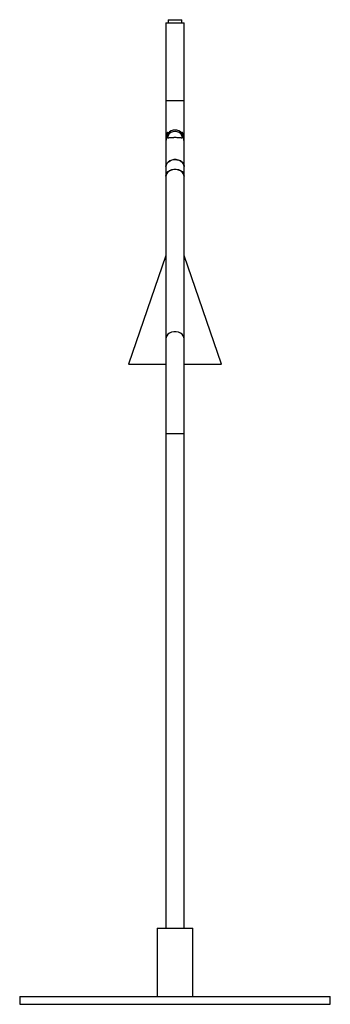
# Paper-space layout '_Derecha' of a CAD drawing. Header units: millimetres. Extents: x -100 to 100, y 0 to 635.
import ezdxf

# ---------------------------------------------------------------- set-up
doc = ezdxf.new("R2010")
doc.units = ezdxf.units.MM

psp = doc.layouts.new('_Derecha')

# ---------------------------------------------------------------- linework, layer by layer
at = {"color": 7, "linetype": 'Continuous', "lineweight": 25}
for p, q in [((-4.5, 634.64), (-4.5, 632.64)), ((-4.5, 634.64), (4.5, 634.64)), ((4.5, 632.64), (4.5, 634.64)), ((-5.85, 632.64), (-5.85, 533.88)), ((-5.85, 632.64), (5.85, 632.64)), ((5.85, 533.88), (5.85, 632.64)), ((-5.85, 582.64), (5.85, 582.64)), ((-4.5, 558.28), (-4.5, 561.49)), ((4.5, 561.49), (4.5, 558.28)), ((5.81, 556.95), (5.85, 557.64)), ((-5.85, 533.56), (-5.85, 49)), ((5.85, 49), (5.85, 533.56)), ((-5.85, 482.64), (-30, 412.64)), ((30, 412.64), (5.85, 482.64)), ((-30, 412.64), (-5.85, 412.64)), ((5.85, 412.64), (30, 412.64)), ((-11.5, 49), (-11.5, 5)), ((-11.5, 49), (11.5, 49)), ((11.5, 5), (11.5, 49)), ((-100, 5), (-100, 0)), ((-100, 5), (100, 5)), ((-100, 0), (100, 0)), ((100, 0), (100, 5))]:
    psp.add_line(p, q, dxfattribs=at)
at = {"color": 8, "linetype": 'Continuous', "lineweight": 25}
psp.add_line((5.85, 367.7), (-5.85, 367.7), dxfattribs=at)
at = {"color": 7, "linetype": 'Continuous', "lineweight": 25, "flags": 128}
for points in [[(-5.85, 539.99), (-5.67, 541.1), (-5.13, 542.14), (-4.26, 543.05), (-3.13, 543.77), (-1.81, 544.25), (-0.37, 544.46), (1.1, 544.39), (2.49, 544.04), (3.73, 543.44), (4.73, 542.62), (5.44, 541.64), (5.8, 540.55), (5.85, 539.99)], [(5.85, 539.99), (5.76, 540.79), (5.31, 541.86), (4.54, 542.81), (3.48, 543.59), (2.2, 544.14), (0.78, 544.43), (-0.68, 544.44), (-2.11, 544.17), (-3.4, 543.63), (-4.48, 542.87), (-5.27, 541.93), (-5.74, 540.86), (-5.85, 539.99)], [(-5.85, 533.72), (-5.74, 534.76), (-5.27, 535.82), (-4.48, 536.76), (-3.4, 537.53), (-2.11, 538.06), (-0.68, 538.33), (0.78, 538.32), (2.2, 538.03), (3.48, 537.48), (4.54, 536.71), (5.31, 535.75), (5.76, 534.68), (5.85, 533.72)], [(5.85, 533.56), (5.75, 534.4), (5.29, 535.47), (4.51, 536.41), (3.44, 537.18), (2.15, 537.72), (0.73, 538), (-0.73, 538), (-2.15, 537.72), (-3.44, 537.18), (-4.51, 536.41), (-5.29, 535.47), (-5.75, 534.4), (-5.85, 533.56)]]:
    psp.add_lwpolyline(points, dxfattribs=at)
at = {"color": 8, "linetype": 'Continuous', "lineweight": 25, "flags": 128}
psp.add_lwpolyline([(5.85, 428.98), (5.75, 429.82), (5.29, 430.89), (4.51, 431.84), (3.44, 432.6), (2.15, 433.15), (0.73, 433.42), (-0.73, 433.42), (-2.15, 433.15), (-3.44, 432.6), (-4.51, 431.84), (-5.29, 430.89), (-5.75, 429.82), (-5.85, 428.98)], dxfattribs=at)
at = {"color": 7, "linetype": 'Continuous', "lineweight": 25}
for centre, radius, start, end in [((-1.57, 558.25), 4.37, 132.18866, 154.43655), ((0, 557.64), 5.85, 39.71514, 140.28486), ((0, 557.64), 5, 25.84193, 154.15807), ((1.57, 558.25), 4.37, 25.56345, 47.81134)]:
    psp.add_arc(centre, radius, start, end, dxfattribs=at)
for points, knots in [([(-5.51, 560.14), (-5.45, 560.1), (-5.34, 560.03), (-5.27, 559.6), (-5.33, 559), (-5.48, 558.27), (-5.67, 557.46), (-5.83, 556.66), (-5.84, 556.23), (-5.84, 556.04)], [0, 0, 0, 0, 0.146963, 0.294329, 0.432649, 0.570058, 0.719141, 0.875667, 1, 1, 1, 1]), ([(-5.51, 560.14), (-5.56, 560.12), (-5.67, 560.09), (-5.75, 559.7), (-5.76, 559.1), (-5.72, 558.4), (-5.65, 557.91), (-5.61, 557.69)], [0, 0, 0, 0, 0.210504, 0.421227, 0.628582, 0.834069, 1, 1, 1, 1]), ([(-4.5, 562.2), (-4.61, 562.08), (-5.01, 561.65), (-5.44, 560.85), (-5.61, 560.15), (-5.68, 559.86)], [0, 0, 0, 0, 0.189366, 0.658953, 1, 1, 1, 1]), ([(-4.5, 562.19), (-4.5, 562.2), (-4.5, 562.22), (-4.5, 561.9), (-4.5, 561.58), (-4.5, 561.49)], [0, 0, 0, 0, 0.297987, 0.803088, 1, 1, 1, 1]), ([(4.5, 558.28), (4.26, 558.33), (3.98, 558.37), (3.51, 558.43), (3.35, 558.45), (3, 558.49), (2.81, 558.5), (2.43, 558.53), (2.23, 558.54), (1.82, 558.57), (1.6, 558.58), (0.93, 558.6), (0.48, 558.61), (-0.23, 558.61), (-0.46, 558.61), (-0.92, 558.6), (-1.15, 558.59), (-1.59, 558.58), (-1.81, 558.57), (-2.23, 558.54), (-2.43, 558.53), (-2.81, 558.5), (-3, 558.49), (-3.34, 558.45), (-3.51, 558.43), (-3.98, 558.37), (-4.25, 558.33), (-4.5, 558.28)], [0, 0, 0, 0, 0.125, 0.125, 0.1875, 0.1875, 0.25, 0.25, 0.3125, 0.3125, 0.375, 0.375, 0.5, 0.5, 0.5625, 0.5625, 0.625, 0.625, 0.6875, 0.6875, 0.75, 0.75, 0.8125, 0.8125, 0.875, 0.875, 1, 1, 1, 1]), ([(5.67, 559.88), (5.64, 560.04), (5.54, 560.61), (5.14, 561.42), (4.69, 561.98), (4.49, 562.21)], [0, 0, 0, 0, 0.180675, 0.656049, 1, 1, 1, 1]), ([(4.5, 561.49), (4.5, 561.56), (4.5, 561.85), (4.5, 562.18), (4.5, 562.21), (4.5, 562.22)], [0, 0, 0, 0, 0.146848, 0.620099, 1, 1, 1, 1]), ([(5.84, 556.05), (5.84, 556.08), (5.86, 556.28), (5.79, 556.83), (5.64, 557.6), (5.44, 558.43), (5.3, 559.19), (5.28, 559.75), (5.37, 560.07), (5.46, 560.12), (5.51, 560.14)], [0, 0, 0, 0, 0.0242762, 0.1629269, 0.3030464, 0.4533365, 0.6097037, 0.7562593, 0.8921532, 1, 1, 1, 1]), ([(5.61, 557.7), (5.63, 557.78), (5.69, 558.13), (5.75, 558.75), (5.77, 559.44), (5.71, 559.92), (5.62, 560.13), (5.54, 560.14), (5.51, 560.14)], [0, 0, 0, 0, 0.061902, 0.272834, 0.480393, 0.686082, 0.892312, 1, 1, 1, 1])]:
    psp.add_open_spline(points, degree=3, knots=knots, dxfattribs=at)

doc.saveas('drawing.dxf')
